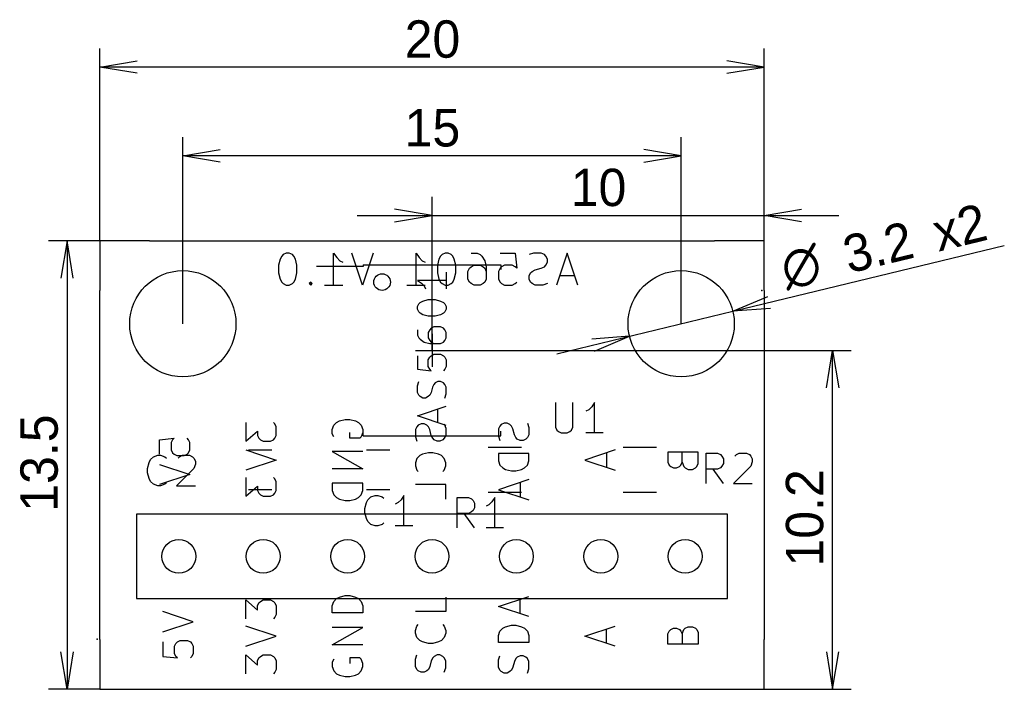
# Model space of a CAD drawing. Header units: millimetres. Extents: x 27.6 to 57.2, y -120 to -99.8.
import ezdxf
from ezdxf.enums import TextEntityAlignment as Align

# ---------------------------------------------------------------- set-up
doc = ezdxf.new("R2010")
doc.units = ezdxf.units.MM
doc.layers.add('BLACK', color=7, linetype='Continuous')
doc.layers.add('Default', color=7, linetype='Continuous')
doc.styles.add('SEACAD_Solid_Edge_ANSI', font='seans.ttf')
doc.styles.add('SEACAD_Solid_Edge_ANSI1_Symbols', font='semeca1.ttf')
doc.dimstyles.new('JIS_(mm)', dxfattribs={"dimtxt": 1.125, "dimasz": 1.125, "dimexe": 0.5625, "dimexo": 0, "dimgap": 0.28125, "dimtad": 1, "dimdsep": 46, "dimtxsty": 'SEACAD_Solid_Edge_ANSI', "dimblk1": '_SE_OPEN', "dimblk2": '_SE_OPEN', "dimsah": 1, "dimcen": 0.5625, "dimadec": 0, "dimazin": 0, "dimtfac": 0.5, "dimtmove": 0, "dimatfit": 3, "dimfxl": 1, "dimarcsym": 0})

# ---------------------------------------------------------------- blocks, each defined once
blk = doc.blocks.new('DMBLK6')
at = {"layer": 'Default', "color": 7, "linetype": 'Continuous'}
for p, q in [((40, -109.8), (40, -105.178)), ((50, -106.5), (50, -105.178)), ((37.75, -105.74), (52.25, -105.74))]:
    blk.add_line(p, q, dxfattribs=at)
for points in [[(38.875, -105.928), (40, -105.74), (38.875, -105.553)], [(51.125, -105.928), (50, -105.74), (51.125, -105.553)]]:
    blk.add_lwpolyline(points, dxfattribs=at)
at = {"layer": 'Default', "color": 7, "linetype": 'Continuous', "style": 'SEACAD_Solid_Edge_ANSI'}
blk.add_text('10', height=1.125, dxfattribs=at).set_placement((44.177, -104.334), align=Align.TOP_LEFT)
blk = doc.blocks.new('_SE_OPEN')
at = {"color": 0}
for p, q in [((-1, 0.1665), (0, 0)), ((0, 0), (-1, -0.1665)), ((0, 0), (-1, 0))]:
    blk.add_line(p, q, dxfattribs=at)
blk = doc.blocks.new('DMBLK7')
at = {"layer": 'Default', "color": 7, "linetype": 'Continuous'}
for p, q in [((32.5, -109), (32.5, -103.384)), ((47.5, -109), (47.5, -103.384)), ((47.5, -103.947), (32.5, -103.947))]:
    blk.add_line(p, q, dxfattribs=at)
for points in [[(33.625, -104.134), (32.5, -103.947), (33.625, -103.759)], [(46.375, -104.134), (47.5, -103.947), (46.375, -103.759)]]:
    blk.add_lwpolyline(points, dxfattribs=at)
at = {"layer": 'Default', "color": 7, "linetype": 'Continuous', "style": 'SEACAD_Solid_Edge_ANSI'}
blk.add_text('15', height=1.125, dxfattribs=at).set_placement((39.177, -102.54), align=Align.TOP_LEFT)
blk = doc.blocks.new('DMBLK8')
at = {"layer": 'Default', "color": 7, "linetype": 'Continuous'}
for p, q in [((40, -109.8), (52.62, -109.8)), ((52.058, -120), (52.058, -109.8)), ((50, -120), (52.62, -120))]:
    blk.add_line(p, q, dxfattribs=at)
for points in [[(51.87, -110.925), (52.058, -109.8), (52.245, -110.925)], [(51.87, -118.875), (52.058, -120), (52.245, -118.875)]]:
    blk.add_lwpolyline(points, dxfattribs=at)
at = {"layer": 'Default', "color": 7, "linetype": 'Continuous', "style": 'SEACAD_Solid_Edge_ANSI'}
blk.add_text('10.2', height=1.125, rotation=90, dxfattribs=at).set_placement((50.651, -116.306), align=Align.TOP_LEFT)
blk = doc.blocks.new('DMBLK9')
at = {"layer": 'Default', "color": 7, "linetype": 'Continuous'}
for p, q in [((30, -106.5), (28.453, -106.5)), ((29.016, -106.5), (29.016, -120)), ((30, -120), (28.453, -120))]:
    blk.add_line(p, q, dxfattribs=at)
for points in [[(29.203, -107.625), (29.016, -106.5), (28.828, -107.625)], [(29.203, -118.875), (29.016, -120), (28.828, -118.875)]]:
    blk.add_lwpolyline(points, dxfattribs=at)
at = {"layer": 'Default', "color": 7, "linetype": 'Continuous', "style": 'SEACAD_Solid_Edge_ANSI'}
blk.add_text('13.5', height=1.125, rotation=90, dxfattribs=at).set_placement((27.61, -114.656), align=Align.TOP_LEFT)
blk = doc.blocks.new('DMBLK10')
at = {"layer": 'Default', "color": 7, "linetype": 'Continuous'}
for p, q in [((30, -106.5), (30, -100.713)), ((50, -106.5), (50, -100.713)), ((50, -101.276), (30, -101.276))]:
    blk.add_line(p, q, dxfattribs=at)
for points in [[(31.125, -101.463), (30, -101.276), (31.125, -101.088)], [(48.875, -101.463), (50, -101.276), (48.875, -101.088)]]:
    blk.add_lwpolyline(points, dxfattribs=at)
at = {"layer": 'Default', "color": 7, "linetype": 'Continuous', "style": 'SEACAD_Solid_Edge_ANSI'}
blk.add_text('20', height=1.125, dxfattribs=at).set_placement((39.177, -99.869), align=Align.TOP_LEFT)
blk = doc.blocks.new('DMBLK11')
at = {"layer": 'Default', "color": 7, "linetype": 'Continuous'}
for p, q in [((49.055, -108.623), (57.226, -106.641)), ((43.758, -109.908), (49.055, -108.623))]:
    blk.add_line(p, q, dxfattribs=at)
for points in [[(50.192, -108.54), (49.055, -108.623), (50.104, -108.175)], [(44.896, -109.825), (45.945, -109.377), (44.808, -109.46)]]:
    blk.add_lwpolyline(points, dxfattribs=at)
for s, style, p in [('x2', 'SEACAD_Solid_Edge_ANSI', (54.979, -105.739)), ('3.2', 'SEACAD_Solid_Edge_ANSI', (52.28, -106.394)), ('O', 'SEACAD_Solid_Edge_ANSI1_Symbols', (50.407, -106.848))]:
    blk.add_text(s, height=1.125, rotation=13.6339, dxfattribs=dict(at, style=style)).set_placement(p, align=Align.TOP_LEFT)

msp = doc.modelspace()

# ---------------------------------------------------------------- linework, layer by layer
at = {"layer": 'BLACK', "color": 7, "linetype": 'Continuous'}
for p, q in [((30, -106.5), (30, -108)), ((31.5, -106.5), (30, -106.5)), ((31.5, -106.5), (48.5, -106.5)), ((50, -106.5), (48.5, -106.5)), ((50, -108), (50, -106.5)), ((35.4759, -106.963), (35.4299, -107.055)), ((35.5219, -106.917), (35.4759, -106.963)), ((35.6138, -106.871), (35.5219, -106.917)), ((35.7057, -106.871), (35.6138, -106.871)), ((35.7976, -106.917), (35.7057, -106.871)), ((35.8436, -106.963), (35.7976, -106.917)), ((35.8896, -107.055), (35.8436, -106.963)), ((37.0386, -107.837), (37.0386, -106.871)), ((37.0386, -106.871), (37.1305, -107.009)), ((37.9119, -107.837), (37.5901, -106.871)), ((38.2336, -106.871), (37.9119, -107.837)), ((39.5205, -107.837), (39.5205, -106.871)), ((39.5205, -106.871), (39.6125, -107.009)), ((40.2559, -106.963), (40.21, -107.055)), ((40.3019, -106.917), (40.2559, -106.963)), ((40.3938, -106.871), (40.3019, -106.917)), ((40.4857, -106.871), (40.3938, -106.871)), ((40.5777, -106.917), (40.4857, -106.871)), ((40.6236, -106.963), (40.5777, -106.917)), ((40.6696, -107.055), (40.6236, -106.963)), ((41.1752, -106.871), (41.359, -106.871)), ((41.359, -106.871), (41.4509, -106.917)), ((41.4509, -106.917), (41.4969, -106.963)), ((41.4969, -106.963), (41.5888, -107.101)), ((42.0484, -106.871), (42.5081, -106.871)), ((42.5081, -106.871), (42.554, -107.331)), ((43.0596, -106.871), (42.9217, -106.917)), ((43.2894, -106.871), (43.0596, -106.871)), ((43.3813, -106.917), (43.2894, -106.871)), ((43.4273, -106.963), (43.3813, -106.917)), ((43.4733, -107.055), (43.4273, -106.963)), ((44.0708, -106.871), (43.749, -107.837)), ((44.3925, -107.837), (44.0708, -106.871)), ((35.4299, -107.055), (35.384, -107.239)), ((35.384, -107.239), (35.384, -107.469)), ((35.9355, -107.239), (35.8896, -107.055)), ((35.9355, -107.469), (35.9355, -107.239)), ((37.925, -107.275), (36.525, -107.275)), ((37.1305, -107.009), (37.2224, -107.101)), ((37.2224, -107.101), (37.3144, -107.147)), ((37.925, -107.225), (42.075, -107.225)), ((37.925, -107.225), (37.925, -107.275)), ((39.6125, -107.009), (39.7044, -107.101)), ((39.7044, -107.101), (39.7963, -107.147)), ((40.21, -107.055), (40.164, -107.239)), ((40.164, -107.239), (40.164, -107.469)), ((40.7156, -107.239), (40.6696, -107.055)), ((40.7156, -107.469), (40.7156, -107.239)), ((41.1752, -107.285), (41.2671, -107.239)), ((41.2671, -107.239), (41.4509, -107.239)), ((41.4509, -107.239), (41.5429, -107.285)), ((41.5888, -107.101), (41.6348, -107.285)), ((42.075, -107.225), (42.075, -107.37)), ((42.1863, -107.239), (42.0944, -107.285)), ((42.4161, -107.239), (42.1863, -107.239)), ((42.5081, -107.285), (42.4161, -107.239)), ((43.3813, -107.285), (43.4273, -107.239)), ((43.4273, -107.239), (43.4733, -107.147)), ((43.4733, -107.147), (43.4733, -107.055)), ((35.384, -107.469), (35.4299, -107.653)), ((35.8896, -107.653), (35.9355, -107.469)), ((40.164, -107.469), (40.21, -107.653)), ((40.4237, -107.451), (40.4237, -107.945)), ((40.6696, -107.653), (40.7156, -107.469)), ((41.0832, -107.423), (41.1292, -107.331)), ((41.0832, -107.653), (41.0832, -107.423)), ((41.1292, -107.331), (41.1752, -107.285)), ((41.5429, -107.285), (41.5888, -107.331)), ((41.5888, -107.331), (41.6348, -107.423)), ((41.6348, -107.285), (41.6348, -107.653)), ((42.0484, -107.331), (42.0025, -107.423)), ((42.0025, -107.423), (42.0025, -107.653)), ((42.0944, -107.285), (42.0484, -107.331)), ((42.554, -107.331), (42.5081, -107.285)), ((42.9217, -107.561), (42.9677, -107.469)), ((42.9217, -107.653), (42.9217, -107.561)), ((42.9677, -107.469), (43.0136, -107.423)), ((43.0136, -107.423), (43.1056, -107.377)), ((43.1056, -107.377), (43.2894, -107.331)), ((43.2894, -107.331), (43.3813, -107.285)), ((44.3006, -107.561), (43.841, -107.561)), ((35.4299, -107.653), (35.4759, -107.745)), ((35.4759, -107.745), (35.5219, -107.791)), ((35.5219, -107.791), (35.6138, -107.837)), ((35.6138, -107.837), (35.7057, -107.837)), ((35.7057, -107.837), (35.7976, -107.791)), ((35.7976, -107.791), (35.8436, -107.745)), ((35.8436, -107.745), (35.8896, -107.653)), ((36.3492, -107.745), (36.3032, -107.791)), ((36.3032, -107.791), (36.3492, -107.837)), ((36.3951, -107.791), (36.3492, -107.745)), ((36.3492, -107.745), (36.3492, -107.837)), ((36.3492, -107.837), (36.3951, -107.791)), ((36.7628, -107.837), (37.3144, -107.837)), ((39.2448, -107.837), (39.7963, -107.837)), ((40.4237, -107.698), (39.5601, -107.698)), ((39.5601, -107.698), (39.6834, -107.78)), ((39.6834, -107.78), (39.7657, -107.862)), ((39.7657, -107.862), (39.8068, -107.945)), ((40.21, -107.653), (40.2559, -107.745)), ((40.2559, -107.745), (40.3019, -107.791)), ((40.3019, -107.791), (40.3938, -107.837)), ((40.3938, -107.837), (40.4857, -107.837)), ((40.4857, -107.837), (40.5777, -107.791)), ((40.5777, -107.791), (40.6236, -107.745)), ((40.6236, -107.745), (40.6696, -107.653)), ((41.1292, -107.745), (41.0832, -107.653)), ((41.1752, -107.791), (41.1292, -107.745)), ((41.2671, -107.837), (41.1752, -107.791)), ((41.4509, -107.837), (41.2671, -107.837)), ((41.5429, -107.791), (41.4509, -107.837)), ((41.5888, -107.745), (41.5429, -107.791)), ((41.6348, -107.653), (41.5888, -107.745)), ((42.0025, -107.653), (42.0484, -107.745)), ((42.0484, -107.745), (42.0944, -107.791)), ((42.0944, -107.791), (42.1863, -107.837)), ((42.1863, -107.837), (42.4161, -107.837)), ((42.4161, -107.837), (42.5081, -107.791)), ((42.5081, -107.791), (42.554, -107.745)), ((42.9677, -107.745), (42.9217, -107.653)), ((43.0136, -107.791), (42.9677, -107.745)), ((43.1056, -107.837), (43.0136, -107.791)), ((43.3354, -107.837), (43.1056, -107.837)), ((43.4733, -107.791), (43.3354, -107.837)), ((30, -118.5), (30, -108)), ((50, -108), (50, -118.5)), ((39.5601, -108.479), (39.6012, -108.397)), ((39.6012, -108.397), (39.6423, -108.356)), ((39.6423, -108.356), (39.7246, -108.315)), ((39.7246, -108.315), (39.8891, -108.274)), ((39.8891, -108.274), (40.0947, -108.274)), ((40.0947, -108.274), (40.2592, -108.315)), ((40.2592, -108.315), (40.3414, -108.356)), ((40.3414, -108.356), (40.3826, -108.397)), ((40.3826, -108.397), (40.4237, -108.479)), ((39.5601, -108.562), (39.5601, -108.479)), ((39.6012, -108.644), (39.5601, -108.562)), ((39.6423, -108.685), (39.6012, -108.644)), ((39.7246, -108.726), (39.6423, -108.685)), ((39.8891, -108.767), (39.7246, -108.726)), ((40.2592, -108.726), (40.0947, -108.767)), ((40.3414, -108.685), (40.2592, -108.726)), ((40.3826, -108.644), (40.3414, -108.685)), ((40.4237, -108.562), (40.3826, -108.644)), ((40.4237, -108.479), (40.4237, -108.562)), ((40.0947, -108.767), (39.8891, -108.767)), ((39.5601, -109.178), (39.5601, -109.343)), ((39.5601, -109.343), (39.6012, -109.425)), ((39.9302, -109.178), (39.8891, -109.261)), ((39.8891, -109.261), (39.8891, -109.425)), ((39.9713, -109.137), (39.9302, -109.178)), ((40.0536, -109.096), (39.9713, -109.137)), ((40, -109.3), (40, -110.3)), ((40.2592, -109.096), (40.0536, -109.096)), ((40.3414, -109.137), (40.2592, -109.096)), ((40.3826, -109.178), (40.3414, -109.137)), ((40.4237, -109.261), (40.3826, -109.178)), ((40.4237, -109.425), (40.4237, -109.261)), ((39.6012, -109.425), (39.6423, -109.466)), ((39.6423, -109.466), (39.7657, -109.549)), ((39.7657, -109.549), (39.9302, -109.59)), ((39.8891, -109.425), (39.9302, -109.507)), ((39.9302, -109.507), (39.9713, -109.549)), ((39.9302, -109.59), (40.2592, -109.59)), ((39.9713, -109.549), (40.0536, -109.59)), ((40.2592, -109.59), (40.3414, -109.549)), ((40.3414, -109.549), (40.3826, -109.507)), ((40.3826, -109.507), (40.4237, -109.425)), ((39.5, -109.8), (40.5, -109.8)), ((39.9713, -109.96), (40.0536, -109.919)), ((40.0536, -109.919), (40.2592, -109.919)), ((40.2592, -109.919), (40.3414, -109.96)), ((39.5601, -109.96), (39.5601, -110.371)), ((39.8891, -110.083), (39.9302, -110.001)), ((39.8891, -110.289), (39.8891, -110.083)), ((39.9302, -110.001), (39.9713, -109.96)), ((40.3414, -109.96), (40.3826, -110.001)), ((40.3826, -110.001), (40.4237, -110.083)), ((40.4237, -110.083), (40.4237, -110.289)), ((39.5601, -110.371), (39.9713, -110.412)), ((39.9302, -110.371), (39.8891, -110.289)), ((39.9713, -110.412), (39.9302, -110.371)), ((40.3826, -110.371), (40.3414, -110.412)), ((40.4237, -110.289), (40.3826, -110.371)), ((39.5601, -110.864), (39.6012, -110.741)), ((40.0536, -110.823), (40.0124, -110.906)), ((40.0947, -110.782), (40.0536, -110.823)), ((40.1769, -110.741), (40.0947, -110.782)), ((40.2592, -110.741), (40.1769, -110.741)), ((40.3414, -110.782), (40.2592, -110.741)), ((40.3826, -110.823), (40.3414, -110.782)), ((40.4237, -110.906), (40.3826, -110.823)), ((39.5601, -111.07), (39.5601, -110.864)), ((39.6012, -111.152), (39.5601, -111.07)), ((39.9713, -111.07), (39.9302, -111.152)), ((40.0124, -110.906), (39.9713, -111.07)), ((40.3826, -111.235), (40.4237, -111.111)), ((40.4237, -111.111), (40.4237, -110.906)), ((39.6423, -111.193), (39.6012, -111.152)), ((39.7246, -111.235), (39.6423, -111.193)), ((39.8068, -111.235), (39.7246, -111.235)), ((39.8891, -111.193), (39.8068, -111.235)), ((39.9302, -111.152), (39.8891, -111.193)), ((43.7178, -111.371), (43.7178, -112.111)), ((44.2403, -112.111), (44.2403, -111.371)), ((44.8935, -111.371), (44.8064, -111.502)), ((44.8935, -112.286), (44.8935, -111.371)), ((39.5601, -111.769), (40.4237, -111.481)), ((40.1769, -111.975), (40.1769, -111.564)), ((44.7193, -111.589), (44.6322, -111.633)), ((44.8064, -111.502), (44.7193, -111.589)), ((34.3993, -111.968), (34.3993, -112.534)), ((35.2701, -112.011), (35.2266, -111.968)), ((35.3137, -112.099), (35.2701, -112.011)), ((37.0428, -112.055), (37.1299, -111.968)), ((37.1299, -111.968), (37.217, -111.924)), ((37.217, -111.924), (37.3911, -111.881)), ((37.3911, -111.881), (37.5218, -111.881)), ((37.5218, -111.881), (37.6959, -111.924)), ((37.6959, -111.924), (37.783, -111.968)), ((37.783, -111.968), (37.8701, -112.055)), ((40.4237, -112.057), (39.5601, -111.769)), ((39.6734, -112.011), (39.5863, -112.055)), ((39.7605, -112.011), (39.6734, -112.011)), ((39.8476, -112.055), (39.7605, -112.011)), ((40.3701, -112.011), (40.4137, -112.142)), ((42.1734, -111.99), (42.0863, -112.033)), ((42.2605, -111.99), (42.1734, -111.99)), ((42.3476, -112.033), (42.2605, -111.99)), ((42.8701, -111.99), (42.9137, -112.12)), ((34.3993, -112.534), (34.7476, -112.229)), ((34.7476, -112.229), (34.7476, -112.36)), ((35.3137, -112.36), (35.3137, -112.099)), ((36.9993, -112.186), (37.0428, -112.055)), ((36.9993, -112.316), (36.9993, -112.186)), ((37.0428, -112.403), (36.9993, -112.316)), ((37.5218, -112.447), (37.5218, -112.273)), ((37.8701, -112.055), (37.9137, -112.186)), ((37.9137, -112.273), (37.8701, -112.403)), ((37.9137, -112.186), (37.9137, -112.273)), ((37.925, -112.375), (37.925, -112.23)), ((39.5428, -112.099), (39.4993, -112.186)), ((39.4993, -112.186), (39.4993, -112.403)), ((39.5863, -112.055), (39.5428, -112.099)), ((39.8911, -112.099), (39.8476, -112.055)), ((39.9347, -112.186), (39.8911, -112.099)), ((39.9782, -112.36), (39.9347, -112.186)), ((40.4137, -112.142), (40.4137, -112.36)), ((42.0428, -112.077), (41.9993, -112.164)), ((41.9993, -112.164), (41.9993, -112.382)), ((42.0863, -112.033), (42.0428, -112.077)), ((42.075, -112.375), (42.075, -112.23)), ((42.3911, -112.077), (42.3476, -112.033)), ((42.4347, -112.164), (42.3911, -112.077)), ((42.4782, -112.338), (42.4347, -112.164)), ((42.9137, -112.12), (42.9137, -112.338)), ((43.7178, -112.111), (43.7614, -112.199)), ((43.7614, -112.199), (43.8049, -112.242)), ((43.8049, -112.242), (43.892, -112.286)), ((43.892, -112.286), (44.0662, -112.286)), ((44.0662, -112.286), (44.1532, -112.242)), ((44.1532, -112.242), (44.1968, -112.199)), ((44.1968, -112.199), (44.2403, -112.111)), ((45.1547, -112.286), (44.6322, -112.286)), ((31.7993, -112.49), (32.2347, -112.447)), ((31.7993, -112.926), (31.7993, -112.49)), ((32.1911, -112.49), (32.1476, -112.577)), ((32.1476, -112.577), (32.1476, -112.795)), ((32.2347, -112.447), (32.1911, -112.49)), ((32.6701, -112.49), (32.6266, -112.447)), ((32.7137, -112.577), (32.6701, -112.49)), ((32.7137, -112.795), (32.7137, -112.577)), ((34.7476, -112.36), (34.7911, -112.447)), ((34.7911, -112.447), (34.8347, -112.49)), ((34.8347, -112.49), (34.9218, -112.534)), ((34.9218, -112.534), (35.1395, -112.534)), ((35.1395, -112.534), (35.2266, -112.49)), ((35.2266, -112.49), (35.2701, -112.447)), ((35.2701, -112.447), (35.3137, -112.36)), ((37.8266, -112.447), (37.5218, -112.447)), ((37.8701, -112.403), (37.8266, -112.447)), ((37.925, -112.375), (42.075, -112.375)), ((39.4993, -112.403), (39.5428, -112.534)), ((40.0218, -112.447), (39.9782, -112.36)), ((40.0653, -112.49), (40.0218, -112.447)), ((40.1524, -112.534), (40.0653, -112.49)), ((40.2395, -112.534), (40.1524, -112.534)), ((40.3266, -112.49), (40.2395, -112.534)), ((40.3701, -112.447), (40.3266, -112.49)), ((40.4137, -112.36), (40.3701, -112.447)), ((41.9993, -112.382), (42.0428, -112.512)), ((42.5218, -112.425), (42.4782, -112.338)), ((42.5653, -112.469), (42.5218, -112.425)), ((42.6524, -112.512), (42.5653, -112.469)), ((42.7395, -112.512), (42.6524, -112.512)), ((42.8266, -112.469), (42.7395, -112.512)), ((42.8701, -112.425), (42.8266, -112.469)), ((42.9137, -112.338), (42.8701, -112.425)), ((32.1476, -112.795), (32.1911, -112.882)), ((32.1911, -112.882), (32.2347, -112.926)), ((32.6266, -112.926), (32.6701, -112.882)), ((32.6701, -112.882), (32.7137, -112.795)), ((34.3993, -112.795), (35.3137, -113.1)), ((34.476, -112.796), (35.176, -112.796)), ((37.9137, -112.839), (36.9993, -112.839)), ((36.9993, -112.839), (37.9137, -113.361)), ((38.032, -112.796), (38.732, -112.796)), ((39.8911, -112.882), (39.717, -112.926)), ((40.0218, -112.882), (39.8911, -112.882)), ((40.1959, -112.926), (40.0218, -112.882)), ((41.692, -112.716), (42.692, -112.716)), ((42.9137, -112.904), (41.9993, -112.904)), ((41.9993, -112.904), (41.9993, -113.122)), ((42.9137, -113.122), (42.9137, -112.904)), ((45.5137, -112.795), (44.5993, -113.1)), ((45.2524, -112.882), (45.2524, -113.318)), ((45.756, -112.716), (46.756, -112.716)), ((48.0137, -112.861), (47.0993, -112.861)), ((47.0993, -112.861), (47.0993, -113.165)), ((47.5347, -113.165), (47.5347, -112.861)), ((48.0137, -113.209), (48.0137, -112.861)), ((48.2481, -113.81), (48.2481, -112.895)), ((48.2481, -112.895), (48.5964, -112.895)), ((48.5964, -112.895), (48.6835, -112.939)), ((49.1625, -112.939), (49.2496, -112.895)), ((49.2496, -112.895), (49.4673, -112.895)), ((49.4673, -112.895), (49.5544, -112.939)), ((31.4405, -113.351), (31.4841, -113.176)), ((31.4841, -113.176), (31.5276, -113.089)), ((31.5276, -113.089), (31.6147, -113.002)), ((31.6147, -113.002), (31.7453, -112.959)), ((31.7453, -112.959), (31.8324, -112.959)), ((31.8324, -112.959), (31.9631, -113.002)), ((31.9631, -113.002), (32.0066, -113.046)), ((32.2347, -112.926), (32.3218, -112.969)), ((32.3218, -112.969), (32.5395, -112.969)), ((32.3549, -113.046), (32.3985, -113.002)), ((32.3985, -113.002), (32.4856, -112.959)), ((32.4856, -112.959), (32.7033, -112.959)), ((32.5395, -112.969), (32.6266, -112.926)), ((32.7033, -112.959), (32.7904, -113.002)), ((32.7904, -113.002), (32.8339, -113.046)), ((32.8339, -113.046), (32.8775, -113.133)), ((32.8775, -113.133), (32.8775, -113.22)), ((35.3137, -113.1), (34.3993, -113.405)), ((39.5428, -113.056), (39.4993, -113.187)), ((39.4993, -113.187), (39.4993, -113.274)), ((39.6299, -112.969), (39.5428, -113.056)), ((39.717, -112.926), (39.6299, -112.969)), ((40.283, -112.969), (40.1959, -112.926)), ((40.3701, -113.056), (40.283, -112.969)), ((40.4137, -113.187), (40.3701, -113.056)), ((40.4137, -113.274), (40.4137, -113.187)), ((41.9993, -113.122), (42.0428, -113.252)), ((42.8701, -113.252), (42.9137, -113.122)), ((44.5993, -113.1), (45.5137, -113.405)), ((47.0993, -113.165), (47.1428, -113.252)), ((47.4911, -113.252), (47.5347, -113.165)), ((47.5347, -113.165), (47.5782, -113.296)), ((47.9701, -113.296), (48.0137, -113.209)), ((48.6835, -112.939), (48.7271, -112.982)), ((48.7271, -112.982), (48.7706, -113.069)), ((48.7706, -113.2), (48.7271, -113.287)), ((48.7706, -113.069), (48.7706, -113.2)), ((49.1189, -112.982), (49.1625, -112.939)), ((49.5544, -112.939), (49.5979, -112.982)), ((49.5979, -112.982), (49.6415, -113.069)), ((49.6415, -113.157), (49.5979, -113.287)), ((49.6415, -113.069), (49.6415, -113.157)), ((31.4405, -113.481), (31.4405, -113.351)), ((31.4841, -113.655), (31.4405, -113.481)), ((31.7993, -113.231), (32.7137, -113.535)), ((32.8339, -113.351), (32.3114, -113.873)), ((32.8775, -113.22), (32.8339, -113.351)), ((37.9137, -113.361), (36.9993, -113.361)), ((39.4993, -113.274), (39.5428, -113.405)), ((39.5428, -113.405), (39.5863, -113.448)), ((40.3266, -113.448), (40.3701, -113.405)), ((40.3701, -113.405), (40.4137, -113.274)), ((42.0428, -113.252), (42.1299, -113.339)), ((42.1299, -113.339), (42.217, -113.383)), ((42.217, -113.383), (42.3911, -113.427)), ((42.3911, -113.427), (42.5218, -113.427)), ((42.5218, -113.427), (42.6959, -113.383)), ((42.6959, -113.383), (42.783, -113.339)), ((42.783, -113.339), (42.8701, -113.252)), ((47.1428, -113.252), (47.1863, -113.296)), ((47.1863, -113.296), (47.2734, -113.339)), ((47.2734, -113.339), (47.3605, -113.339)), ((47.3605, -113.339), (47.4476, -113.296)), ((47.4476, -113.296), (47.4911, -113.252)), ((47.5782, -113.296), (47.6218, -113.339)), ((47.6218, -113.339), (47.7089, -113.383)), ((47.7089, -113.383), (47.8395, -113.383)), ((47.8395, -113.383), (47.9266, -113.339)), ((47.9266, -113.339), (47.9701, -113.296)), ((48.5964, -113.374), (48.2481, -113.374)), ((48.7706, -113.81), (48.4658, -113.374)), ((48.6835, -113.331), (48.5964, -113.374)), ((48.7271, -113.287), (48.6835, -113.331)), ((49.5979, -113.287), (49.0754, -113.81)), ((31.5276, -113.743), (31.4841, -113.655)), ((31.6147, -113.83), (31.5276, -113.743)), ((32.7137, -113.535), (31.7993, -113.84)), ((32.0066, -113.786), (31.9631, -113.83)), ((34.3993, -113.623), (34.3993, -114.189)), ((35.2701, -113.666), (35.2266, -113.623)), ((35.3137, -113.753), (35.2701, -113.666)), ((35.3137, -114.014), (35.3137, -113.753)), ((37.9137, -113.797), (36.9993, -113.797)), ((36.9993, -113.797), (36.9993, -114.014)), ((37.9137, -114.014), (37.9137, -113.797)), ((42.9137, -113.688), (41.9993, -113.993)), ((42.6524, -113.775), (42.6524, -114.21)), ((31.7453, -113.873), (31.6147, -113.83)), ((31.8324, -113.873), (31.7453, -113.873)), ((31.9631, -113.83), (31.8324, -113.873)), ((32.3114, -113.873), (32.8775, -113.873)), ((34.3993, -114.189), (34.7476, -113.884)), ((35.176, -113.996), (34.476, -113.996)), ((34.7476, -113.884), (34.7476, -114.014)), ((34.7476, -114.014), (34.7911, -114.101)), ((35.2701, -114.101), (35.3137, -114.014)), ((36.9993, -114.014), (37.0428, -114.145)), ((37.8701, -114.145), (37.9137, -114.014)), ((38.732, -113.996), (38.032, -113.996)), ((40.4137, -113.84), (39.4993, -113.84)), ((40.4137, -114.276), (40.4137, -113.84)), ((42.692, -114.076), (41.692, -114.076)), ((41.9993, -113.993), (42.9137, -114.297)), ((46.756, -114.076), (45.756, -114.076)), ((49.0754, -113.81), (49.6415, -113.81)), ((34.7911, -114.101), (34.8347, -114.145)), ((34.8347, -114.145), (34.9218, -114.189)), ((34.9218, -114.189), (35.1395, -114.189)), ((35.1395, -114.189), (35.2266, -114.145)), ((35.2266, -114.145), (35.2701, -114.101)), ((37.0428, -114.145), (37.1299, -114.232)), ((37.1299, -114.232), (37.217, -114.276)), ((37.217, -114.276), (37.3911, -114.319)), ((37.3911, -114.319), (37.5218, -114.319)), ((37.5218, -114.319), (37.6959, -114.276)), ((37.6959, -114.276), (37.783, -114.232)), ((37.783, -114.232), (37.8701, -114.145)), ((37.981, -114.557), (38.0246, -114.383)), ((38.0246, -114.383), (38.0681, -114.296)), ((38.0681, -114.296), (38.1552, -114.209)), ((38.1552, -114.209), (38.2858, -114.165)), ((38.2858, -114.165), (38.3729, -114.165)), ((38.3729, -114.165), (38.5036, -114.209)), ((38.5036, -114.209), (38.5471, -114.252)), ((38.9825, -114.383), (38.8954, -114.427)), ((39.0696, -114.296), (38.9825, -114.383)), ((39.1567, -114.165), (39.0696, -114.296)), ((39.1567, -115.08), (39.1567, -114.165)), ((40.7551, -115.143), (40.7551, -114.229)), ((40.7551, -114.229), (41.1034, -114.229)), ((41.1034, -114.229), (41.1905, -114.272)), ((41.1905, -114.272), (41.2341, -114.316)), ((41.2341, -114.316), (41.2776, -114.403)), ((41.8001, -114.359), (41.713, -114.446)), ((41.8872, -114.229), (41.8001, -114.359)), ((41.8872, -115.143), (41.8872, -114.229)), ((37.981, -114.688), (37.981, -114.557)), ((38.0246, -114.862), (37.981, -114.688)), ((41.1905, -114.664), (41.1034, -114.708)), ((41.2341, -114.621), (41.1905, -114.664)), ((41.2776, -114.534), (41.2341, -114.621)), ((41.2776, -114.403), (41.2776, -114.534)), ((41.713, -114.446), (41.6259, -114.49)), ((48.89, -114.73), (31.11, -114.73)), ((31.11, -114.73), (31.11, -117.27)), ((38.0681, -114.949), (38.0246, -114.862)), ((38.1552, -115.036), (38.0681, -114.949)), ((41.1034, -114.708), (40.7551, -114.708)), ((41.2776, -115.143), (40.9728, -114.708)), ((48.89, -117.27), (48.89, -114.73)), ((38.2858, -115.08), (38.1552, -115.036)), ((38.3729, -115.08), (38.2858, -115.08)), ((38.5036, -115.036), (38.3729, -115.08)), ((38.5471, -114.993), (38.5036, -115.036)), ((39.418, -115.08), (38.8954, -115.08)), ((42.1485, -115.143), (41.6259, -115.143)), ((31.11, -117.27), (48.89, -117.27)), ((34.3993, -117.877), (34.3993, -117.311)), ((34.3993, -117.311), (34.7476, -117.616)), ((34.7911, -117.399), (34.8347, -117.355)), ((34.8347, -117.355), (34.9218, -117.311)), ((34.9218, -117.311), (35.1395, -117.311)), ((35.1395, -117.311), (35.2266, -117.355)), ((35.2266, -117.355), (35.2701, -117.399)), ((36.9993, -117.486), (37.0428, -117.355)), ((37.0428, -117.355), (37.1299, -117.268)), ((37.1299, -117.268), (37.217, -117.224)), ((37.217, -117.224), (37.3911, -117.181)), ((37.3911, -117.181), (37.5218, -117.181)), ((37.5218, -117.181), (37.6959, -117.224)), ((37.6959, -117.224), (37.783, -117.268)), ((37.783, -117.268), (37.8701, -117.355)), ((37.8701, -117.355), (37.9137, -117.486)), ((40.4137, -117.224), (40.4137, -117.66)), ((41.9993, -117.507), (42.9137, -117.203)), ((42.6524, -117.725), (42.6524, -117.29)), ((34.7476, -117.486), (34.7911, -117.399)), ((34.7476, -117.616), (34.7476, -117.486)), ((35.2701, -117.399), (35.3137, -117.486)), ((35.3137, -117.486), (35.3137, -117.747)), ((36.9993, -117.703), (36.9993, -117.486)), ((37.9137, -117.486), (37.9137, -117.703)), ((42.9137, -117.812), (41.9993, -117.507)), ((32.8137, -117.965), (31.8993, -117.66)), ((35.2701, -117.834), (35.2266, -117.877)), ((35.3137, -117.747), (35.2701, -117.834)), ((37.9137, -117.703), (36.9993, -117.703)), ((40.4137, -117.66), (39.4993, -117.66)), ((31.8993, -118.269), (32.8137, -117.965)), ((35.3137, -118.4), (34.3993, -118.095)), ((36.9993, -118.661), (37.9137, -118.139)), ((37.9137, -118.139), (36.9993, -118.139)), ((39.4993, -118.226), (39.5428, -118.095)), ((39.4993, -118.313), (39.4993, -118.226)), ((39.5428, -118.095), (39.5863, -118.052)), ((40.3266, -118.052), (40.3701, -118.095)), ((40.3701, -118.095), (40.4137, -118.226)), ((40.4137, -118.226), (40.4137, -118.313)), ((41.9993, -118.378), (42.0428, -118.248)), ((42.0428, -118.248), (42.1299, -118.161)), ((42.1299, -118.161), (42.217, -118.117)), ((42.217, -118.117), (42.3911, -118.073)), ((42.3911, -118.073), (42.5218, -118.073)), ((42.5218, -118.073), (42.6959, -118.117)), ((42.6959, -118.117), (42.783, -118.161)), ((42.783, -118.161), (42.8701, -118.248)), ((42.8701, -118.248), (42.9137, -118.378)), ((44.5993, -118.4), (45.5137, -118.095)), ((45.2524, -118.618), (45.2524, -118.182)), ((47.0993, -118.335), (47.1428, -118.248)), ((47.1428, -118.248), (47.1863, -118.204)), ((47.1863, -118.204), (47.2734, -118.161)), ((47.2734, -118.161), (47.3605, -118.161)), ((47.3605, -118.161), (47.4476, -118.204)), ((47.4476, -118.204), (47.4911, -118.248)), ((47.4911, -118.248), (47.5347, -118.335)), ((47.5347, -118.335), (47.5782, -118.204)), ((47.5782, -118.204), (47.6218, -118.161)), ((47.6218, -118.161), (47.7089, -118.117)), ((47.7089, -118.117), (47.8395, -118.117)), ((47.8395, -118.117), (47.9266, -118.161)), ((47.9266, -118.161), (47.9701, -118.204)), ((47.9701, -118.204), (48.0137, -118.291)), ((30, -118.5), (30, -120)), ((32.3347, -118.574), (32.4218, -118.531)), ((32.4218, -118.531), (32.6395, -118.531)), ((32.6395, -118.531), (32.7266, -118.574)), ((34.3993, -118.705), (35.3137, -118.4)), ((39.5428, -118.444), (39.4993, -118.313)), ((39.6299, -118.531), (39.5428, -118.444)), ((39.717, -118.574), (39.6299, -118.531)), ((40.283, -118.531), (40.1959, -118.574)), ((40.3701, -118.444), (40.283, -118.531)), ((40.4137, -118.313), (40.3701, -118.444)), ((41.9993, -118.596), (41.9993, -118.378)), ((42.9137, -118.378), (42.9137, -118.596)), ((45.5137, -118.705), (44.5993, -118.4)), ((47.0993, -118.639), (47.0993, -118.335)), ((47.5347, -118.335), (47.5347, -118.639)), ((48.0137, -118.291), (48.0137, -118.639)), ((50, -120), (50, -118.5)), ((31.8993, -118.574), (31.8993, -119.01)), ((32.2476, -118.705), (32.2911, -118.618)), ((32.2476, -118.923), (32.2476, -118.705)), ((32.2911, -118.618), (32.3347, -118.574)), ((32.7266, -118.574), (32.7701, -118.618)), ((32.7701, -118.618), (32.8137, -118.705)), ((32.8137, -118.705), (32.8137, -118.923)), ((37.9137, -118.661), (36.9993, -118.661)), ((39.8911, -118.618), (39.717, -118.574)), ((40.0218, -118.618), (39.8911, -118.618)), ((40.1959, -118.574), (40.0218, -118.618)), ((42.9137, -118.596), (41.9993, -118.596)), ((48.0137, -118.639), (47.0993, -118.639)), ((31.8993, -119.01), (32.3347, -119.053)), ((32.2911, -119.01), (32.2476, -118.923)), ((32.3347, -119.053), (32.2911, -119.01)), ((32.7701, -119.01), (32.7266, -119.053)), ((32.8137, -118.923), (32.7701, -119.01)), ((34.3993, -119.532), (34.3993, -118.966)), ((34.3993, -118.966), (34.7476, -119.271)), ((34.7476, -119.14), (34.7911, -119.053)), ((34.7911, -119.053), (34.8347, -119.01)), ((34.8347, -119.01), (34.9218, -118.966)), ((34.9218, -118.966), (35.1395, -118.966)), ((35.1395, -118.966), (35.2266, -119.01)), ((35.2266, -119.01), (35.2701, -119.053)), ((35.2701, -119.053), (35.3137, -119.14)), ((37.0428, -119.097), (36.9993, -119.184)), ((37.8266, -119.053), (37.5218, -119.053)), ((37.5218, -119.053), (37.5218, -119.227)), ((37.8701, -119.097), (37.8266, -119.053)), ((37.9137, -119.227), (37.8701, -119.097)), ((39.4993, -119.097), (39.5428, -118.966)), ((39.4993, -119.314), (39.4993, -119.097)), ((40.0218, -119.053), (39.9782, -119.14)), ((40.0653, -119.01), (40.0218, -119.053)), ((40.1524, -118.966), (40.0653, -119.01)), ((40.2395, -118.966), (40.1524, -118.966)), ((40.3266, -119.01), (40.2395, -118.966)), ((40.3701, -119.053), (40.3266, -119.01)), ((40.4137, -119.14), (40.3701, -119.053)), ((41.9993, -119.118), (42.0428, -118.988)), ((41.9993, -119.336), (41.9993, -119.118)), ((42.5218, -119.075), (42.4782, -119.162)), ((42.5653, -119.031), (42.5218, -119.075)), ((42.6524, -118.988), (42.5653, -119.031)), ((42.7395, -118.988), (42.6524, -118.988)), ((42.8266, -119.031), (42.7395, -118.988)), ((42.8701, -119.075), (42.8266, -119.031)), ((42.9137, -119.162), (42.8701, -119.075)), ((34.7476, -119.271), (34.7476, -119.14)), ((35.3137, -119.401), (35.2701, -119.489)), ((35.3137, -119.14), (35.3137, -119.401)), ((36.9993, -119.184), (36.9993, -119.314)), ((36.9993, -119.314), (37.0428, -119.445)), ((37.8701, -119.445), (37.9137, -119.314)), ((37.9137, -119.314), (37.9137, -119.227)), ((39.5428, -119.401), (39.4993, -119.314)), ((39.5863, -119.445), (39.5428, -119.401)), ((39.8911, -119.401), (39.8476, -119.445)), ((39.9347, -119.314), (39.8911, -119.401)), ((39.9782, -119.14), (39.9347, -119.314)), ((40.3701, -119.489), (40.4137, -119.358)), ((40.4137, -119.358), (40.4137, -119.14)), ((42.0428, -119.423), (41.9993, -119.336)), ((42.0863, -119.467), (42.0428, -119.423)), ((42.3911, -119.423), (42.3476, -119.467)), ((42.4347, -119.336), (42.3911, -119.423)), ((42.4782, -119.162), (42.4347, -119.336)), ((42.8701, -119.51), (42.9137, -119.38)), ((42.9137, -119.38), (42.9137, -119.162)), ((35.2701, -119.489), (35.2266, -119.532)), ((37.0428, -119.445), (37.1299, -119.532)), ((37.1299, -119.532), (37.217, -119.576)), ((37.217, -119.576), (37.3911, -119.619)), ((37.3911, -119.619), (37.5218, -119.619)), ((37.5218, -119.619), (37.6959, -119.576)), ((37.6959, -119.576), (37.783, -119.532)), ((37.783, -119.532), (37.8701, -119.445)), ((39.6734, -119.489), (39.5863, -119.445)), ((39.7605, -119.489), (39.6734, -119.489)), ((39.8476, -119.445), (39.7605, -119.489)), ((42.1734, -119.51), (42.0863, -119.467)), ((42.2605, -119.51), (42.1734, -119.51)), ((42.3476, -119.467), (42.2605, -119.51)), ((30, -120), (31.5, -120)), ((31.5, -120), (48.5, -120)), ((48.5, -120), (50, -120))]:
    msp.add_line(p, q, dxfattribs=at)
for centre, radius in [((32.5, -109), 1.6), ((32.5, -109), 1.6), ((38.496, -107.746), 0.25), ((47.5, -109), 1.6), ((47.5, -109), 1.6), ((32.38, -116), 0.51), ((32.38, -116), 0.51), ((34.92, -116), 0.51), ((34.92, -116), 0.51), ((37.46, -116), 0.51), ((37.46, -116), 0.51), ((40, -116), 0.51), ((40, -116), 0.51), ((42.54, -116), 0.51), ((42.54, -116), 0.51), ((45.08, -116), 0.51), ((45.08, -116), 0.51), ((47.62, -116), 0.51), ((47.62, -116), 0.51)]:
    msp.add_circle(centre, radius, dxfattribs=at)
for p in [(49.925, -107.996), (29.925, -118.496)]:
    msp.add_point(p, dxfattribs=at)

# ---------------------------------------------------------------- dimensions: what is measured, and where the dimension line sits
at = {"layer": 'Default', "color": 7, "linetype": 'Continuous'}
for base, p1, p2, picture, middle in [((30, -101.2756), (50, -106.5), (30, -106.5), 'DMBLK10', (40, -101.2756)), ((32.5, -103.9465), (47.5, -109), (32.5, -109), 'DMBLK7', (40, -103.9465)), ((50, -105.7404), (40, -109.8), (50, -106.5), 'DMBLK6', (45, -105.7404))]:
    dim = msp.add_linear_dim(base=base, p1=p1, p2=p2, text='\\A1;<>', dimstyle='JIS_(mm)', dxfattribs=at)
    dim.commit()
    dim.dimension.update_dxf_attribs({"geometry": picture, "text_midpoint": middle, "dimtype": 160})
dim = msp.add_diameter_dim_2p(p1=(45.9451, -109.3771), p2=(49.0549, -108.6229), text='\\A1;<> x2', dimstyle='JIS_(mm)', override={"dimtmove": 1, "dimtolj": 1}, dxfattribs=at)
dim.commit()
dim.dimension.update_dxf_attribs({"geometry": 'DMBLK11', "text_midpoint": (50.3555, -108.3074), "dimtype": 163})
for base, p1, p2, angle, picture, middle, dimtype in [((29.0158, -106.5), (30, -106.5), (30, -120), 270, 'DMBLK9', (29.0158, -113.25), 161), ((52.0576, -109.8), (50, -120), (40, -109.8), 90, 'DMBLK8', (52.0576, -114.9), 160)]:
    dim = msp.add_linear_dim(base=base, p1=p1, p2=p2, angle=angle, text='\\A1;<>', dimstyle='JIS_(mm)', dxfattribs=at)
    dim.commit()
    dim.dimension.update_dxf_attribs({"geometry": picture, "text_midpoint": middle, "dimtype": dimtype})

doc.saveas('drawing.dxf')
